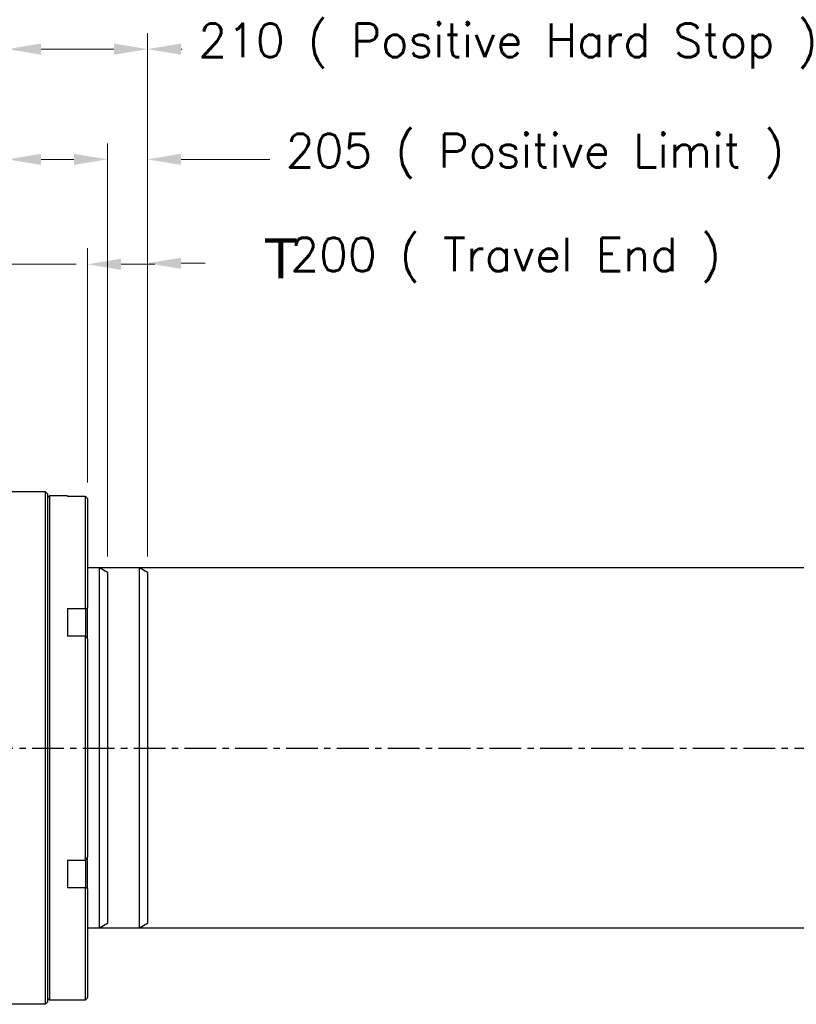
# Model space of a CAD drawing. Extents: x 18241 to 19925, y -4495 to -3297.
# Tile 5 of 24: x 19053 to 19247, y -4092 to -3846. Entities that reach past the tile are written whole.
import ezdxf

# ---------------------------------------------------------------- set-up
doc = ezdxf.new("R2010")
doc.units = 0
doc.header["$LTSCALE"] = 25.4
doc.linetypes.add('CENTER', pattern=[2, 1.25, -0.25, 0.25, -0.25])
doc.layers.get('0').update_dxf_attribs({"linetype": 'CONTINUOUS'})
doc.layers.get('Defpoints').update_dxf_attribs({"linetype": 'CONTINUOUS'})
doc.layers.add('ATA-CENTER', color=133, linetype='CENTER')
doc.layers.add('ATA-DIM', color=252, linetype='CONTINUOUS', lineweight=25)
doc.layers.add('ATA-SECTION', color=3, linetype='CONTINUOUS', lineweight=35)
doc.styles.get("Standard").update_dxf_attribs({"font": 'simplex.shx'})
doc.styles.add('주 문자 (ISO)', font='arial.ttf')
doc.dimstyles.new('ata_A1', dxfattribs={"dimtxt": 4.2, "dimasz": 4.2, "dimexe": 2, "dimexo": 2, "dimgap": 2, "dimtad": 0, "dimtih": 1, "dimtoh": 1, "dimdec": 6, "dimdsep": 46, "dimtxsty": 'Standard', "dimcen": 0, "dimclrd": 252, "dimclre": 252, "dimclrt": 4, "dimadec": 6, "dimazin": 2, "dimtfac": 1, "dimtdec": 6, "dimtofl": 0, "dimtmove": 0, "dimatfit": 3, "dimfxl": 0, "dimtolj": 1, "dimtzin": 0, "dimlwd": 0, "dimlwe": 0, "dimarcsym": 0})

# ---------------------------------------------------------------- blocks, each defined once
blk = doc.blocks.new('*D15330')
at = {"layer": 'ATA-DIM', "color": 252, "lineweight": 0}
for p, q in [((19049.71, -3952.1), (19049.71, -3903.25)), ((19069.71, -3961.76), (19069.71, -3903.25)), ((19041.31, -3907.25), (19032.91, -3907.25)), ((19049.71, -3907.25), (19066.89, -3907.25)), ((19078.11, -3907.25), (19086.51, -3907.25))]:
    blk.add_line(p, q, dxfattribs=at)
at = {"layer": 'ATA-DIM', "color": 252}
for points in [[(19041.31, -3908.65), (19041.31, -3905.85), (19049.71, -3907.25)], [(19078.11, -3905.85), (19078.11, -3908.65), (19069.71, -3907.25)]]:
    blk.add_solid(points, dxfattribs=at)
at = {"layer": 'Defpoints', "color": 0}
for p in [(19069.71, -3907.25), (19049.71, -3956.1), (19069.71, -3965.76)]:
    blk.add_point(p, dxfattribs=at)
at = {"layer": 'ATA-DIM', "color": 4, "insert": (18911.52, -3900.87), "char_height": 8.4, "attachment_point": 1}
blk.add_mtext('\\A1;20(Negative Hard Stop)', dxfattribs=at)
blk = doc.blocks.new('*D15329')
at = {"layer": 'ATA-DIM', "color": 252, "lineweight": 0}
for p, q in [((19049.71, -3952.1), (19049.71, -3877.03)), ((19074.71, -3980.26), (19074.71, -3877.03)), ((19049.71, -3881.03), (19029.85, -3881.03)), ((19058.11, -3881.03), (19066.31, -3881.03))]:
    blk.add_line(p, q, dxfattribs=at)
at = {"layer": 'ATA-DIM', "color": 252}
for points in [[(19058.11, -3879.63), (19058.11, -3882.43), (19049.71, -3881.03)], [(19066.31, -3882.43), (19066.31, -3879.63), (19074.71, -3881.03)]]:
    blk.add_solid(points, dxfattribs=at)
at = {"layer": 'Defpoints', "color": 0}
for p in [(19074.71, -3881.03), (19049.71, -3956.1), (19074.71, -3984.26)]:
    blk.add_point(p, dxfattribs=at)
at = {"layer": 'ATA-DIM', "color": 4, "insert": (18909.42, -3874.64), "char_height": 8.4, "attachment_point": 1}
blk.add_mtext('\\A1;25(Negative Limit)', dxfattribs=at)
blk = doc.blocks.new('*D15328')
at = {"layer": 'ATA-DIM', "color": 252, "lineweight": 0}
for p, q in [((19049.71, -3952.1), (19049.71, -3849.5)), ((19084.71, -3980.26), (19084.71, -3849.5)), ((19049.71, -3853.5), (19029.85, -3853.5)), ((19058.11, -3853.5), (19076.31, -3853.5))]:
    blk.add_line(p, q, dxfattribs=at)
at = {"layer": 'ATA-DIM', "color": 252}
for points in [[(19058.11, -3852.1), (19058.11, -3854.9), (19049.71, -3853.5)], [(19076.31, -3854.9), (19076.31, -3852.1), (19084.71, -3853.5)]]:
    blk.add_solid(points, dxfattribs=at)
at = {"layer": 'Defpoints', "color": 0}
for p in [(19084.71, -3853.5), (19049.71, -3956.1), (19084.71, -3984.26)]:
    blk.add_point(p, dxfattribs=at)
at = {"layer": 'ATA-DIM', "color": 4, "insert": (18908.08, -3847.11), "char_height": 8.4, "attachment_point": 1}
blk.add_mtext('\\A1;35(Home Position)', dxfattribs=at)
blk = doc.blocks.new('*D15341')
at = {"layer": 'ATA-DIM', "color": 252, "lineweight": 0}
for p, q in [((19084.71, -3980.26), (19084.71, -3902.99)), ((19284.71, -3980.26), (19284.71, -3902.99)), ((19093.11, -3906.99), (19099.1, -3906.99)), ((19276.31, -3906.99), (19252.59, -3906.99))]:
    blk.add_line(p, q, dxfattribs=at)
at = {"layer": 'ATA-DIM', "color": 252}
for points in [[(19093.11, -3905.59), (19093.11, -3908.39), (19084.71, -3906.99)], [(19276.31, -3908.39), (19276.31, -3905.59), (19284.71, -3906.99)]]:
    blk.add_solid(points, dxfattribs=at)
at = {"layer": 'Defpoints', "color": 0}
for p in [(19284.71, -3906.99), (19084.71, -3984.26), (19284.71, -3984.26)]:
    blk.add_point(p, dxfattribs=at)
at = {"layer": 'ATA-DIM', "color": 4, "insert": (19103.1, -3900.6), "char_height": 8.4, "attachment_point": 1}
blk.add_mtext('\\A1;   200 ( Travel End )', dxfattribs=at)
blk = doc.blocks.new('*D15340')
at = {"layer": 'ATA-DIM', "color": 252, "lineweight": 0}
for p, q in [((19084.71, -3980.26), (19084.71, -3877.03)), ((19289.71, -3980.26), (19289.71, -3877.03)), ((19093.11, -3881.03), (19115.26, -3881.03)), ((19281.31, -3881.03), (19265.39, -3881.03))]:
    blk.add_line(p, q, dxfattribs=at)
at = {"layer": 'ATA-DIM', "color": 252}
for points in [[(19093.11, -3879.63), (19093.11, -3882.43), (19084.71, -3881.03)], [(19281.31, -3882.43), (19281.31, -3879.63), (19289.71, -3881.03)]]:
    blk.add_solid(points, dxfattribs=at)
at = {"layer": 'Defpoints', "color": 0}
for p in [(19289.71, -3881.03), (19084.71, -3984.26), (19289.71, -3984.26)]:
    blk.add_point(p, dxfattribs=at)
at = {"layer": 'ATA-DIM', "color": 4, "insert": (19119.26, -3874.64), "char_height": 8.4, "attachment_point": 1}
blk.add_mtext('\\A1;205 ( Positive Limit )', dxfattribs=at)
blk = doc.blocks.new('*D15339')
at = {"layer": 'ATA-DIM', "color": 252, "lineweight": 0}
for p, q in [((19084.71, -3980.26), (19084.71, -3849.5)), ((19294.71, -3980.26), (19294.71, -3849.5)), ((19093.11, -3853.5), (19093.39, -3853.5)), ((19286.31, -3853.5), (19276.87, -3853.5))]:
    blk.add_line(p, q, dxfattribs=at)
at = {"layer": 'ATA-DIM', "color": 252}
for points in [[(19093.11, -3852.1), (19093.11, -3854.9), (19084.71, -3853.5)], [(19286.31, -3854.9), (19286.31, -3852.1), (19294.71, -3853.5)]]:
    blk.add_solid(points, dxfattribs=at)
at = {"layer": 'Defpoints', "color": 0}
for p in [(19294.71, -3853.5), (19084.71, -3984.26), (19294.71, -3984.26)]:
    blk.add_point(p, dxfattribs=at)
at = {"layer": 'ATA-DIM', "color": 4, "insert": (19097.39, -3847.11), "char_height": 8.4, "attachment_point": 1}
blk.add_mtext('\\A1;210 ( Positive Hard Stop )', dxfattribs=at)

msp = doc.modelspace()

# ---------------------------------------------------------------- linework, layer by layer
for p, q in [((19059.2146576, -3964.10047), (19049.7146576, -3964.10047)), ((19059.2146576, -4092.10047), (19059.2146576, -3964.10047)), ((19059.7146576, -3964.60047), (19059.2146576, -3964.10047)), ((19059.7146576, -3964.60047), (19059.7146576, -4091.60047)), ((19059.7146576, -3965.60047), (19060.2146576, -3965.10047)), ((19060.2146576, -3965.10047), (19060.2146576, -4091.10047)), ((19064.7146576, -3965.10047), (19060.2146576, -3965.10047)), ((19064.7146576, -3965.10047), (19064.7146576, -3965.2275824)), ((19069.2146576, -3965.2275824), (19064.7146576, -3965.2275824)), ((19069.2146576, -3993.1999246), (19069.2146576, -3965.2275824)), ((19069.7146576, -3965.7626805), (19069.7146576, -3993.0344609)), ((19082.7146576, -3983.10047), (19069.7146576, -3983.10047)), ((19082.7146576, -4073.10047), (19082.7146576, -3983.10047)), ((19084.7146576, -3984.2551705), (19082.7146576, -3983.10047)), ((19084.7146576, -3984.2551705), (19084.7146576, -4071.9457695)), ((19064.7146576, -3993.1999246), (19069.2146576, -3993.1999246)), ((19064.7146576, -3993.1999246), (19064.7146576, -4000.1281278)), ((19069.2146576, -3993.1999246), (19069.2146576, -3995.3863684)), ((19069.7146576, -3994.9533557), (19069.7146576, -3993.0344609)), ((19069.2146576, -3995.3863684), (19069.2146576, -4000.1281278)), ((19069.7146576, -4000.8286896), (19069.7146576, -3994.9533557)), ((19069.2146576, -4000.1281278), (19064.7146576, -4000.1281278)), ((19069.2146576, -4056.0728122), (19069.2146576, -4000.1281278)), ((19069.7146576, -4000.8286896), (19069.7146576, -4055.3722504)), ((19069.7146576, -4061.2475843), (19069.7146576, -4055.3722504)), ((19064.7146576, -4056.0728122), (19069.2146576, -4056.0728122)), ((19064.7146576, -4056.0728122), (19064.7146576, -4063.0010154)), ((19069.2146576, -4056.0728122), (19069.2146576, -4060.8145716)), ((19069.2146576, -4063.0010154), (19064.7146576, -4063.0010154)), ((19069.2146576, -4060.8145716), (19069.2146576, -4063.0010154)), ((19069.2146576, -4090.9733576), (19069.2146576, -4063.0010154)), ((19069.7146576, -4063.1664791), (19069.7146576, -4061.2475843)), ((19069.7146576, -4063.1664791), (19069.7146576, -4090.4382595)), ((19082.7146576, -4073.10047), (19069.7146576, -4073.10047)), ((19084.7146576, -4071.9457695), (19082.7146576, -4073.10047)), ((19059.2146576, -4092.10047), (19049.7146576, -4092.10047)), ((19059.7146576, -4091.60047), (19059.2146576, -4092.10047)), ((19059.7146576, -4090.60047), (19060.2146576, -4091.10047)), ((19064.7146576, -4091.10047), (19060.2146576, -4091.10047)), ((19064.7146576, -4090.9733576), (19069.2146576, -4090.9733576)), ((19064.7146576, -4090.9733576), (19064.7146576, -4091.10047))]:
    msp.add_line(p, q)
at = {"color": 251}
for p, q in [((19292.7146576, -3983.10047), (19069.7146576, -3983.10047)), ((19072.7146576, -4073.10047), (19072.7146576, -3983.10047)), ((19074.7146576, -3984.2551705), (19072.7146576, -3983.10047)), ((19074.7146576, -3984.2551705), (19074.7146576, -4071.9457695)), ((19292.7146576, -4073.10047), (19069.7146576, -4073.10047)), ((19074.7146576, -4071.9457695), (19072.7146576, -4073.10047))]:
    msp.add_line(p, q, dxfattribs=at)
for points in [[(19069.2146576, -3965.2275824), (19069.3815814, -3965.4054634), (19069.5482526, -3965.5838301), (19069.7146576, -3965.7626805)], [(19069.2146576, -3993.1999246), (19069.3815814, -3993.1443048), (19069.5482526, -3993.0891467), (19069.7146576, -3993.0344609)], [(19069.7146576, -4000.8286896), (19069.5482526, -4000.5951533), (19069.3815814, -4000.3616285), (19069.2146576, -4000.1281278)], [(19069.2146576, -4056.0728122), (19069.3815814, -4055.8393114), (19069.5482526, -4055.6057866), (19069.7146576, -4055.3722504)], [(19069.7146576, -4063.1664791), (19069.5482526, -4063.1117933), (19069.3815814, -4063.0566352), (19069.2146576, -4063.0010154)], [(19069.2146576, -4090.9733576), (19069.3815814, -4090.7954766), (19069.5482526, -4090.6171099), (19069.7146576, -4090.4382595)]]:
    msp.add_open_spline(points, degree=3)
at = {"layer": 'ATA-CENTER', "ltscale": 0.25}
msp.add_line((18471.6474001, -4028.10047), (19296.2513609, -4028.10047), dxfattribs=at)

# ---------------------------------------------------------------- texts
at = {"layer": 'ATA-SECTION', "insert": (19113.767795, -3910.7475437), "char_height": 10, "attachment_point": 7, "style": '주 문자 (ISO)'}
msp.add_mtext('T', dxfattribs=at)

# ---------------------------------------------------------------- dimensions: what is measured, and where the dimension line sits
at = {"layer": 'ATA-DIM'}
for base, p1, p2, text, override, picture, middle in [((19084.7146576, -3853.498299), (19049.7146576, -3956.10047), (19084.7146576, -3984.2551705), '<>(Home Position)', {"dimscale": 2, "dimtxt": 4.2, "dimtxsty": 'Standard', "dimtfac": 0.571429, "dimtdec": 2}, '*D15328', (18966.9646576, -3853.498299)), ((19294.7146576, -3853.498299), (19084.7146576, -3984.2551705), (19294.7146576, -3984.2551705), '<> ( Positive Hard Stop )', {"dimscale": 2, "dimtfac": 0.571429, "dimtdec": 2}, '*D15339', (19185.1288462, -3853.498299)), ((19074.7146576, -3881.0275768), (19049.7146576, -3956.10047), (19074.7146576, -3984.2551705), '<>(Negative Limit)', {"dimscale": 2, "dimtxt": 4.2, "dimtxsty": 'Standard', "dimtfac": 0.571429, "dimtdec": 2}, '*D15329', (18967.6366576, -3881.0275768)), ((19289.7146576, -3881.0275768), (19084.7146576, -3984.2551705), (19289.7146576, -3984.2551705), '<> ( Positive Limit )', {"dimscale": 2, "dimtfac": 0.571429, "dimtdec": 2}, '*D15340', (19190.327496, -3881.0275768)), ((19069.7146576, -3907.2525279), (19049.7146576, -3956.10047), (19069.7146576, -3965.7626805), '<>(Negative Hard Stop)', {"dimscale": 2, "dimtxt": 4.2, "dimtxsty": 'Standard', "dimtfac": 0.571429, "dimtdec": 2}, '*D15330', (18987.2078279, -3907.2525279)), ((19284.7146576, -3906.9865809), (19084.7146576, -3984.2551705), (19284.7146576, -3984.2551705), '   <> ( Travel End )', {"dimscale": 2, "dimpost": '', "dimtol": 0, "dimlim": 0, "dimtp": 0, "dimtm": 0, "dimtfac": 0.571429, "dimtdec": 2, "dimtolj": 1, "dimtzin": 0}, '*D15341', (19175.8455429, -3906.9865809))]:
    dim = msp.add_linear_dim(base=base, p1=p1, p2=p2, angle=180, text=text, dimstyle='ata_A1', override=override, dxfattribs=at)
    dim.commit()
    dim.dimension.update_dxf_attribs({"geometry": picture, "text_midpoint": middle, "dimtype": 160})

doc.saveas('drawing.dxf')
